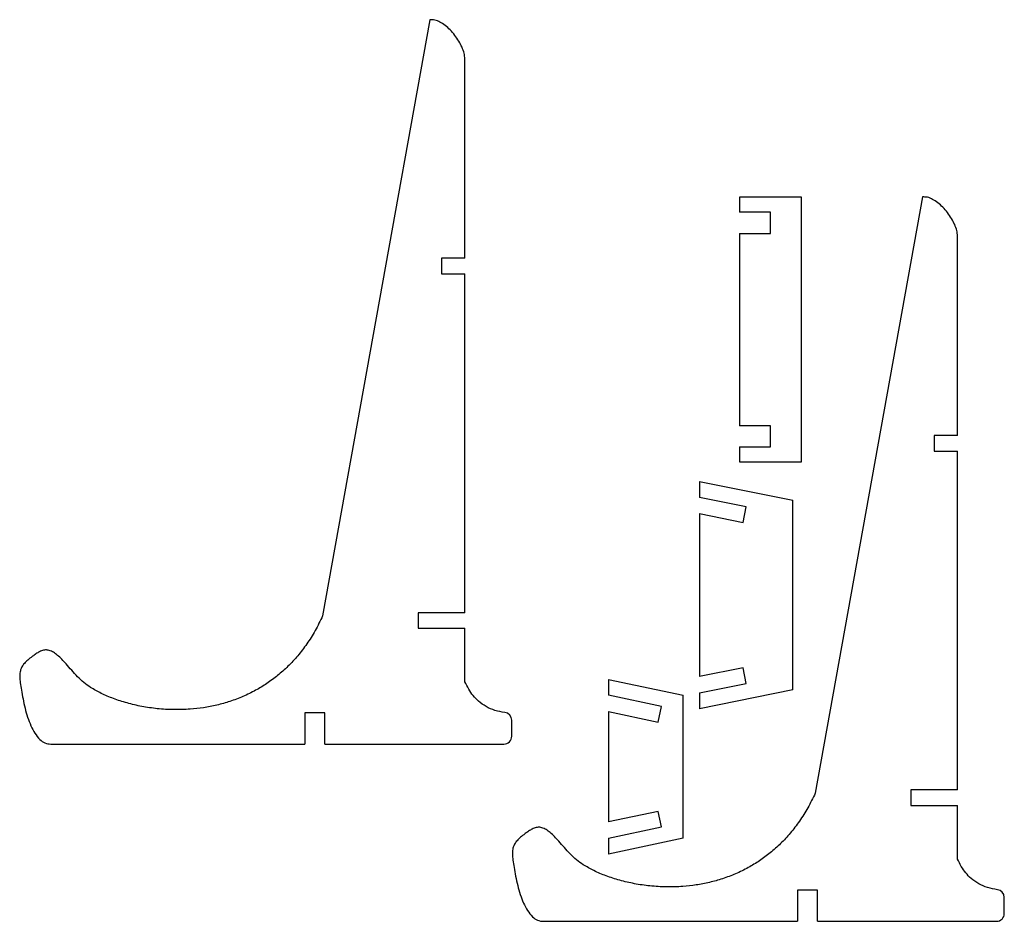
# Model space of a CAD drawing. Header units: millimetres. Extents: x 6 to 639, y 17 to 596.
import ezdxf

# ---------------------------------------------------------------- set-up
doc = ezdxf.new("R2010")
doc.units = ezdxf.units.MM

msp = doc.modelspace()

# ---------------------------------------------------------------- linework, layer by layer
at = {"color": 7, "linetype": 'Continuous', "lineweight": 25}
for p, q in [((270.02, 596.31), (201.12, 213.47)), ((292.59, 443.08), (292.59, 571.22)), ((508.91, 482.32), (468.91, 482.32)), ((468.91, 482.32), (468.91, 472.62)), ((508.91, 312.32), (508.91, 482.32)), ((586.54, 482.47), (517.64, 99.64)), ((488.91, 472.62), (468.91, 472.62)), ((488.91, 459.12), (488.91, 472.62)), ((468.91, 459.12), (468.91, 335.52)), ((468.91, 459.12), (488.91, 459.12)), ((609.11, 329.24), (609.11, 457.38)), ((277.59, 443.08), (277.59, 433.08)), ((292.59, 443.08), (277.59, 443.08)), ((277.59, 433.08), (292.59, 433.08)), ((292.59, 215.53), (292.59, 433.08)), ((488.91, 335.52), (468.91, 335.52)), ((488.91, 322.02), (488.91, 335.52)), ((594.11, 329.24), (594.11, 319.24)), ((609.11, 329.24), (594.11, 329.24)), ((468.91, 322.02), (468.91, 312.32)), ((468.91, 322.02), (488.91, 322.02)), ((594.11, 319.24), (609.11, 319.24)), ((609.11, 101.7), (609.11, 319.24)), ((468.91, 312.32), (508.91, 312.32)), ((443.32, 299.76), (503.32, 287.71)), ((443.32, 299.76), (443.32, 289.56)), ((473.32, 283.53), (443.32, 289.56)), ((503.32, 165.96), (503.32, 287.71)), ((443.32, 279.16), (443.32, 174.51)), ((443.32, 279.16), (471.31, 273.53)), ((471.31, 273.53), (473.32, 283.53)), ((292.59, 215.53), (262.59, 215.53)), ((262.59, 215.53), (262.59, 205.53)), ((262.59, 205.53), (292.59, 205.53)), ((292.59, 171.22), (292.59, 205.53)), ((471.31, 180.13), (443.32, 174.51)), ((473.32, 170.13), (471.31, 180.13)), ((384.86, 172.73), (432.86, 162.53)), ((384.86, 172.73), (384.86, 162.51)), ((443.32, 164.11), (473.32, 170.13)), ((503.32, 165.96), (443.32, 153.91)), ((418.86, 155.28), (384.86, 162.51)), ((432.86, 70.76), (432.86, 162.53)), ((443.32, 164.11), (443.32, 153.91)), ((384.86, 152.08), (416.74, 145.3)), ((384.86, 152.08), (384.86, 81.21)), ((416.74, 145.3), (418.86, 155.28)), ((189.79, 151.22), (189.79, 131.22)), ((202.59, 151.22), (189.79, 151.22)), ((202.59, 131.22), (202.59, 151.22)), ((322.59, 136.22), (322.59, 146.52)), ((26.5, 131.22), (189.79, 131.22)), ((202.59, 131.22), (317.59, 131.22)), ((609.11, 101.7), (579.11, 101.7)), ((579.11, 101.7), (579.11, 91.7)), ((579.11, 91.7), (609.11, 91.7)), ((609.11, 57.38), (609.11, 91.7)), ((416.74, 87.98), (384.86, 81.21)), ((418.86, 78.01), (416.74, 87.98)), ((384.86, 70.78), (418.86, 78.01)), ((384.86, 70.78), (384.86, 60.56)), ((432.86, 70.76), (384.86, 60.56)), ((519.11, 37.38), (506.31, 37.38)), ((506.31, 37.38), (506.31, 17.38)), ((519.11, 17.38), (519.11, 37.38)), ((639.11, 22.38), (639.11, 32.69)), ((343.02, 17.38), (506.31, 17.38)), ((519.11, 17.38), (634.11, 17.38))]:
    msp.add_line(p, q, dxfattribs=at)
for centre, radius, start, end in [((317.59, 146.52), 5, 0, 83.36066), ((26.5, 141.22), 10, 225.38507, 270), ((317.59, 136.22), 5, 270, 0), ((634.11, 32.69), 5, 0, 83.36066), ((343.02, 27.38), 10, 225.38507, 270), ((634.11, 22.38), 5, 270, 0)]:
    msp.add_arc(centre, radius, start, end, dxfattribs=at)
for points, knots in [([(292.59, 571.22), (292.46, 572.4), (292.19, 574.94), (290.72, 578.72), (288.7, 582.57), (286.13, 586.31), (283.18, 589.72), (280, 592.63), (276.7, 594.82), (273.36, 596.3), (271.09, 596.3), (270.02, 596.31)], [0, 0, 0, 0, 0.098607, 0.210451, 0.33201, 0.458529, 0.584861, 0.703901, 0.813828, 0.912163, 1, 1, 1, 1]), ([(609.11, 457.38), (608.98, 458.57), (608.71, 461.11), (607.25, 464.88), (605.23, 468.74), (602.65, 472.48), (599.71, 475.88), (596.52, 478.79), (593.23, 480.98), (589.88, 482.46), (587.61, 482.47), (586.54, 482.47)], [0, 0, 0, 0, 0.098607, 0.210451, 0.33201, 0.458529, 0.584861, 0.703901, 0.813828, 0.912163, 1, 1, 1, 1]), ([(201.12, 213.47), (199.57, 210.29), (196.55, 204.08), (191.14, 195.54), (185.3, 187.88), (179.03, 181.1), (172.39, 175.15), (165.43, 170), (157.97, 165.48), (150.03, 161.61), (141.66, 158.46), (133.17, 156.09), (124.63, 154.45), (115.36, 153.41), (105.43, 153.13), (95.01, 153.75), (85.03, 155.2), (75.62, 157.38), (66.93, 160.2), (59.05, 163.49), (54.34, 166.24), (52.08, 167.56)], [0, 0, 0, 0, 0.060341, 0.117523, 0.172032, 0.22432, 0.274798, 0.323827, 0.371709, 0.423333, 0.474088, 0.524113, 0.573465, 0.62213, 0.683061, 0.742446, 0.799884, 0.854894, 0.906945, 0.955488, 1, 1, 1, 1]), ([(52.08, 167.56), (50.61, 168.55), (47.61, 170.57), (43.68, 174.43), (39.95, 178.51), (36.64, 182.31), (33.65, 185.55), (30.98, 188.12), (28.32, 190.13), (25.66, 191.41), (22.97, 191.76), (20.42, 191.1), (18.05, 189.85), (15.85, 188.36), (13.5, 186.63), (11.17, 184.74), (9.06, 182.57), (7.5, 180.22), (6.6, 177.44), (6.43, 174.12), (6.82, 170.21), (7.61, 165.51), (8.61, 160.07), (9.9, 154.25), (11.51, 148.46), (13.55, 143.02), (16.03, 138.07), (18.35, 135.39), (19.47, 134.1)], [0, 0, 0, 0, 0.0496425, 0.101343, 0.1537243, 0.2048019, 0.2426212, 0.2773735, 0.308439, 0.3359212, 0.3590801, 0.3829559, 0.4084386, 0.4339532, 0.4572987, 0.4904936, 0.517979, 0.5417762, 0.5689168, 0.5986624, 0.6344932, 0.6789185, 0.7323307, 0.7893358, 0.846082, 0.9008106, 0.952256, 1, 1, 1, 1]), ([(318.17, 151.49), (316.04, 151.84), (311.88, 152.54), (306.11, 155.08), (301.42, 158.4), (297.72, 162.27), (294.78, 166.45), (293.33, 169.6), (292.59, 171.22)], [0, 0, 0, 0, 0.19006, 0.371745, 0.551057, 0.69447, 0.843226, 1, 1, 1, 1]), ([(517.64, 99.64), (516.09, 96.45), (513.07, 90.25), (507.66, 81.71), (501.83, 74.05), (495.56, 67.26), (488.91, 61.31), (481.95, 56.17), (474.5, 51.64), (466.56, 47.78), (458.18, 44.63), (449.69, 42.26), (441.15, 40.62), (431.88, 39.57), (421.96, 39.29), (411.54, 39.92), (401.55, 41.37), (392.14, 43.55), (383.45, 46.37), (375.58, 49.65), (370.86, 52.41), (368.6, 53.72)], [0, 0, 0, 0, 0.060341, 0.117523, 0.172032, 0.22432, 0.274798, 0.323827, 0.371709, 0.423333, 0.474088, 0.524113, 0.573465, 0.62213, 0.683061, 0.742446, 0.799884, 0.854894, 0.906945, 0.955488, 1, 1, 1, 1]), ([(368.6, 53.72), (367.13, 54.72), (364.13, 56.74), (360.2, 60.6), (356.47, 64.68), (353.16, 68.48), (350.17, 71.72), (347.5, 74.28), (344.84, 76.3), (342.18, 77.57), (339.49, 77.93), (336.94, 77.26), (334.57, 76.02), (332.38, 74.53), (330.02, 72.79), (327.69, 70.9), (325.58, 68.73), (324.03, 66.38), (323.12, 63.61), (322.95, 60.28), (323.35, 56.37), (324.13, 51.67), (325.13, 46.24), (326.42, 40.42), (328.03, 34.62), (330.08, 29.18), (332.55, 24.23), (334.88, 21.55), (336, 20.26)], [0, 0, 0, 0, 0.0496425, 0.101343, 0.1537243, 0.2048019, 0.2426212, 0.2773735, 0.308439, 0.3359212, 0.3590801, 0.3829559, 0.4084386, 0.4339532, 0.4572987, 0.4904936, 0.517979, 0.5417762, 0.5689168, 0.5986624, 0.6344932, 0.6789185, 0.7323307, 0.7893358, 0.846082, 0.9008106, 0.952256, 1, 1, 1, 1]), ([(634.69, 37.65), (632.56, 38.01), (628.4, 38.71), (622.63, 41.24), (617.94, 44.56), (614.24, 48.44), (611.31, 52.62), (609.86, 55.77), (609.11, 57.38)], [0, 0, 0, 0, 0.19006, 0.371745, 0.551057, 0.69447, 0.843226, 1, 1, 1, 1])]:
    msp.add_open_spline(points, degree=3, knots=knots, dxfattribs=at)

doc.saveas('drawing.dxf')
